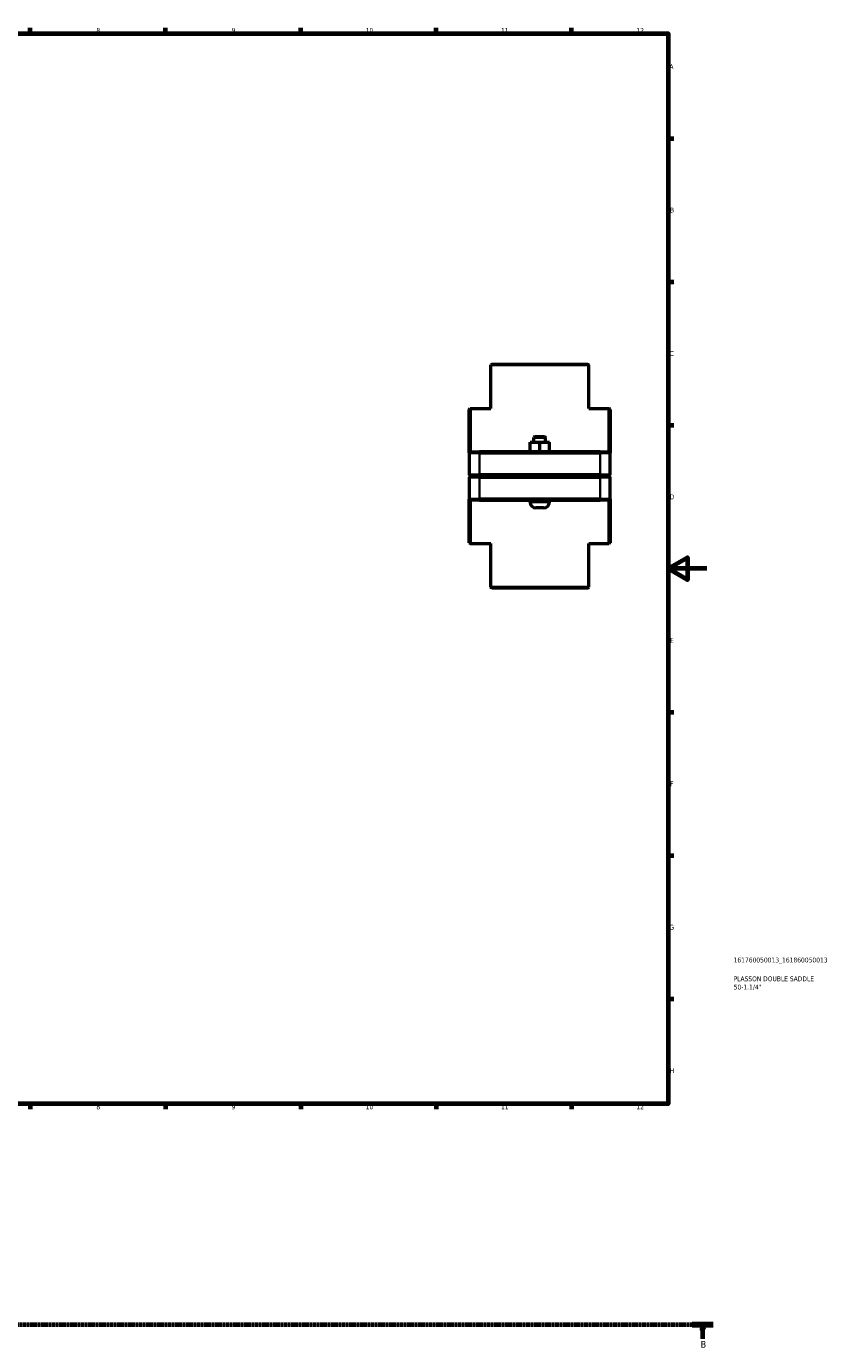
# Model space of a CAD drawing. Header units: millimetres. Extents: x 0 to 902, y -131 to 1184.
# Tile 3 of 4: x 489 to 902, y -105 to 578. Entities that reach past the tile are written whole.
import ezdxf

# ---------------------------------------------------------------- set-up
doc = ezdxf.new("R2010")
doc.units = ezdxf.units.MM
doc.linetypes.add('CHAIN', pattern=[0.7087, 0.4724, -0.0591, 0.1181, -0.0591])
for name, color, linetype, lineweight in [('Border (ISO)', 7, 'Continuous', 70), ('Section Line (ISO)', 7, 'CHAIN', 70), ('Title (ISO)', 7, 'Continuous', 50), ('Visible (ISO)', 7, 'Continuous', 50), ('Visible Narrow (ISO)', 7, 'Continuous', 35)]:
    doc.layers.add(name, color=color, linetype=linetype, lineweight=lineweight)
doc.styles.add('Label Text (ISO)', font='tahoma.ttf')
doc.styles.add('Note Text (ISO)', font='tahoma.ttf')

# ---------------------------------------------------------------- blocks, each defined once
blk = doc.blocks.new('Borders Default Border')
at = {"layer": 'Border (ISO)'}
for p, q in [((490.58, 574), (490.58, 576.9)), ((560.67, 574), (560.67, 576.9)), ((630.75, 574), (630.75, 576.9)), ((700.83, 574), (700.83, 576.9)), ((770.92, 574), (770.92, 576.9)), ((821, 519.75), (823.9, 519.75)), ((821, 445.5), (823.9, 445.5)), ((821, 371.25), (823.9, 371.25)), ((821, 222.75), (823.9, 222.75)), ((821, 148.5), (823.9, 148.5)), ((821, 74.25), (823.9, 74.25)), ((490.58, 20), (490.58, 17.1)), ((560.67, 20), (560.67, 17.1)), ((630.75, 20), (630.75, 17.1)), ((700.83, 20), (700.83, 17.1)), ((770.92, 20), (770.92, 17.1))]:
    blk.add_line(p, q, dxfattribs=at)
at = {"layer": 'Border (ISO)', "flags": 128}
for points in [[(20, 20), (20, 574), (821, 574), (821, 20), (20, 20)], [(841, 297), (821, 297), (831, 302.77), (831, 291.23), (821, 297)]]:
    blk.add_lwpolyline(points, dxfattribs=at)
at = {"layer": 'Border (ISO)', "color": 232, "true_color": 0xca0064, "char_height": 2.5, "attachment_point": 7, "style": 'Note Text (ISO)'}
for s, insert in [('8', (524.81, 574.34)), ('9', (594.88, 574.35)), ('10', (664.29, 574.35)), ('11', (734.37, 574.4)), ('12', (804.46, 574.4)), ('A', (821.59, 555.62)), ('B', (821.89, 481.37)), ('C', (821.73, 407.08)), ('D', (821.73, 332.88)), ('E', (821.94, 258.63)), ('F', (822, 184.38)), ('G', (821.61, 110.08)), ('H', (821.74, 35.88)), ('8', (524.81, 17.04)), ('9', (594.88, 17.05)), ('10', (664.29, 17.05)), ('11', (734.37, 17.1)), ('12', (804.46, 17.1))]:
    blk.add_mtext(s, dxfattribs=dict(at, insert=insert))
blk = doc.blocks.new('Title Blocks ISO')
at = {"layer": 'Title (ISO)', "color": 232, "true_color": 0xca0064, "style": 'Note Text (ISO)'}
for tag, p in [('PART_NUMBER_001', (33.84, 73.13)), ('DESCRIPTION_001', (33.84, 63.4)), ('DESCRIPTION_002', (33.88, 59.12))]:
    blk.add_attdef(tag, p, '', height=2.5, dxfattribs=at)
blk = doc.blocks.new('2dTransSection0')
at = {"layer": 'Section Line (ISO)', "linetype": 'CHAIN'}
blk.add_line((239.13, -94.34), (844.31, -94.34), dxfattribs=at)
at = {"layer": 'Section Line (ISO)', "linetype": 'Continuous', "lineweight": 140}
blk.add_line((833.41, -94.34), (844.31, -94.34), dxfattribs=at)
at = {"layer": 'Section Line (ISO)', "linetype": 'Continuous'}
for p, q in [((838.86, -94.34), (838.36, -96.84)), ((838.86, -96.84), (838.86, -94.34)), ((839.36, -96.84), (838.86, -94.34)), ((838.36, -96.84), (839.36, -96.84)), ((838.86, -101.74), (838.86, -96.84))]:
    blk.add_line(p, q, dxfattribs=at)
at = {"layer": 'Section Line (ISO)', "linetype": 'Continuous', "flags": 128}
blk.add_lwpolyline([(839.36, -96.84), (838.86, -94.34), (838.36, -96.84), (839.36, -96.84)], dxfattribs=at)
at = {"layer": 'Section Line (ISO)'}
blk.add_solid([(839.36, -96.84), (838.86, -94.34), (838.36, -96.84), (839.36, -96.84)], dxfattribs=at)
at = {"layer": 'Section Line (ISO)', "insert": (837.79, -106.34), "char_height": 3.5, "attachment_point": 7, "style": 'Label Text (ISO)'}
blk.add_mtext('B', dxfattribs=at)

msp = doc.modelspace()

# ---------------------------------------------------------------- linework, layer by layer
at = {"layer": 'Visible (ISO)'}
for p, q in [((729.645, 402.927), (729.145, 402.427)), ((779.783, 402.427), (729.145, 402.427)), ((729.145, 379.927), (729.145, 402.427)), ((729.645, 402.927), (779.283, 402.927)), ((779.283, 402.927), (779.783, 402.427)), ((779.783, 379.927), (779.783, 402.427)), ((717.964, 379.427), (718.464, 379.927)), ((717.964, 356.927), (717.964, 379.427)), ((718.464, 379.927), (718.464, 357.427)), ((718.464, 379.927), (729.145, 379.927)), ((779.783, 379.927), (790.464, 379.927)), ((790.464, 357.427), (790.464, 379.927)), ((790.964, 379.427), (790.464, 379.927)), ((790.964, 379.427), (790.964, 356.927)), ((749.448, 362.427), (749.479, 362.427)), ((749.448, 357.427), (749.448, 362.427)), ((749.479, 362.427), (754.495, 362.427)), ((749.479, 357.427), (749.479, 362.427)), ((751.964, 365.427), (751.464, 364.927)), ((757.464, 364.927), (751.464, 364.927)), ((751.464, 362.427), (751.464, 364.927)), ((751.964, 365.427), (756.964, 365.427)), ((754.495, 362.427), (759.479, 362.427)), ((754.495, 357.427), (754.495, 362.427)), ((756.964, 365.427), (757.464, 364.927)), ((757.464, 362.427), (757.464, 364.927)), ((759.479, 357.427), (759.479, 362.427)), ((718.464, 357.427), (717.964, 356.927)), ((723.264, 356.927), (717.964, 356.927)), ((717.964, 356.927), (717.964, 345.477)), ((718.464, 357.427), (723.264, 357.427)), ((785.664, 357.427), (723.264, 357.427)), ((723.264, 356.927), (785.664, 356.927)), ((785.664, 357.427), (790.464, 357.427)), ((790.964, 356.927), (785.664, 356.927)), ((790.464, 357.427), (790.964, 356.927)), ((790.964, 345.477), (790.964, 356.927)), ((718.464, 344.977), (717.964, 345.477)), ((717.964, 345.477), (723.264, 345.477)), ((718.464, 344.877), (717.964, 344.377)), ((723.264, 344.377), (717.964, 344.377)), ((717.964, 344.377), (717.964, 332.927)), ((723.264, 344.977), (718.464, 344.977)), ((718.464, 344.877), (723.264, 344.877)), ((785.664, 345.477), (723.264, 345.477)), ((723.264, 344.977), (785.664, 344.977)), ((785.664, 344.877), (723.264, 344.877)), ((723.264, 344.377), (785.664, 344.377)), ((749.464, 344.877), (749.464, 344.977)), ((759.464, 344.877), (759.464, 344.977)), ((785.664, 345.477), (790.964, 345.477)), ((790.464, 344.977), (785.664, 344.977)), ((785.664, 344.877), (790.464, 344.877)), ((790.964, 344.377), (785.664, 344.377)), ((790.464, 344.977), (790.964, 345.477)), ((790.464, 344.877), (790.964, 344.377)), ((790.964, 332.927), (790.964, 344.377)), ((717.964, 310.427), (717.964, 332.927)), ((717.964, 332.927), (723.264, 332.927)), ((718.464, 332.427), (717.964, 332.927)), ((718.464, 332.427), (718.464, 309.927)), ((723.264, 332.427), (718.464, 332.427)), ((785.664, 332.927), (723.264, 332.927)), ((723.264, 332.427), (785.664, 332.427)), ((749.464, 331.427), (749.464, 332.427)), ((756.464, 328.427), (752.464, 328.427)), ((759.464, 331.427), (759.464, 332.427)), ((785.664, 332.927), (790.964, 332.927)), ((790.464, 332.427), (785.664, 332.427)), ((790.464, 332.427), (790.964, 332.927)), ((790.464, 309.927), (790.464, 332.427)), ((790.964, 332.927), (790.964, 310.427)), ((717.964, 310.427), (718.464, 309.927)), ((718.464, 309.927), (729.145, 309.927)), ((729.145, 287.427), (729.145, 309.927)), ((779.783, 309.927), (790.464, 309.927)), ((779.783, 287.427), (779.783, 309.927)), ((790.964, 310.427), (790.464, 309.927)), ((729.145, 287.427), (779.783, 287.427)), ((729.645, 286.927), (729.145, 287.427)), ((779.283, 286.927), (729.645, 286.927)), ((779.283, 286.927), (779.783, 287.427))]:
    msp.add_line(p, q, dxfattribs=at)
for centre, start, end in [((752.464, 331.427), 180, 270), ((756.464, 331.427), 270, 0)]:
    msp.add_arc(centre, 3, start, end, dxfattribs=at)
at = {"layer": 'Visible Narrow (ISO)'}
for p, q in [((723.264, 357.402), (723.264, 356.952)), ((723.264, 346.05), (723.264, 356.355)), ((785.664, 357.402), (785.664, 356.952)), ((785.664, 356.355), (785.664, 346.05)), ((723.264, 345.002), (723.264, 345.452)), ((723.264, 344.852), (723.264, 344.402)), ((723.264, 333.5), (723.264, 343.805)), ((785.664, 345.002), (785.664, 345.452)), ((785.664, 344.852), (785.664, 344.402)), ((785.664, 343.805), (785.664, 333.5)), ((723.264, 332.452), (723.264, 332.902)), ((749.525, 331.427), (759.402, 331.427)), ((785.664, 332.452), (785.664, 332.902))]:
    msp.add_line(p, q, dxfattribs=at)

# ---------------------------------------------------------------- block references
msp.add_blockref('Borders Default Border', (0, 0))
msp.add_blockref('Title Blocks ISO', (821, 20)).add_auto_attribs({'PART_NUMBER_001': '161760050013_161860050013', 'DESCRIPTION_001': 'PLASSON DOUBLE SADDLE', 'DESCRIPTION_002': '50-1.1/4"'})
at = {"layer": 'Section Line (ISO)'}
msp.add_blockref('2dTransSection0', (0, 0), dxfattribs=at)

doc.saveas('drawing.dxf')
